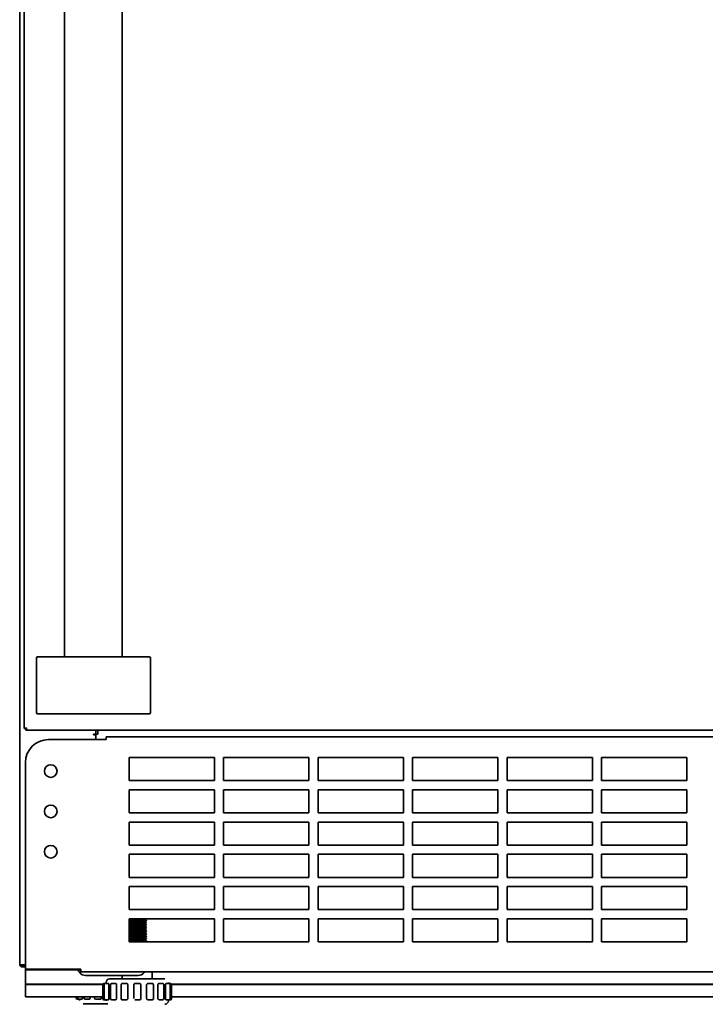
# Model space of a CAD drawing. Extents: x 5.3 to 59.4, y -5.7 to 59.8.
# Tile 1 of 5: x 5.3 to 17, y -5.7 to 11.1. Entities that reach past the tile are written whole.
import ezdxf

# ---------------------------------------------------------------- set-up
doc = ezdxf.new("R2010")
doc.units = 0
doc.header["$MEASUREMENT"] = 0

msp = doc.modelspace()

# ---------------------------------------------------------------- linework, layer by layer
at = {"color": 7, "lineweight": 35}
for p, q in [((5.287744, -5.04385), (5.287744, 27.889222)), ((5.366484, 27.634806), (5.366484, -1.009908)), ((6.05546, 0.214023), (6.05546, 26.410873)), ((7.039712, 26.410873), (7.039712, 0.214023)), ((5.572585, -0.736842), (5.572585, 0.194023)), ((5.592875, 0.214023), (5.951192, 0.214023)), ((7.143981, 0.214023), (5.951192, 0.214023)), ((7.143981, 0.214023), (7.502297, 0.214023)), ((7.522586, -0.736842), (7.522586, 0.194023)), ((5.951192, -0.756842), (5.592875, -0.756842)), ((5.951192, -0.756842), (7.143981, -0.756842)), ((6.626326, -0.756842), (6.468846, -0.756842)), ((7.502297, -0.756842), (7.143981, -0.756842)), ((5.366484, -1.009908), (5.386169, -1.009908)), ((5.39452, -1.01826), (5.39452, -1.037945)), ((5.39452, -1.037945), (28.684904, -1.037945)), ((6.557429, -1.106843), (6.547586, -1.106843)), ((6.547586, -1.106843), (6.547586, -1.116685)), ((6.547586, -1.116685), (6.586956, -1.116685)), ((6.586956, -1.106843), (6.557429, -1.106843)), ((6.557429, -1.106843), (6.567271, -1.106843)), ((6.586956, -1.037944), (6.586956, -1.106843)), ((6.586956, -1.106843), (6.624077, -1.106843)), ((6.586956, -1.197393), (6.586956, -1.116685)), ((6.624077, -1.106843), (6.624077, -1.037944)), ((6.764121, -1.15015), (6.764121, -1.18952)), ((6.764121, -1.15015), (27.236564, -1.15015)), ((6.764121, -1.197393), (5.77987, -1.197393)), ((6.764121, -1.18952), (6.764121, -1.197393)), ((8.614515, -1.504481), (7.157822, -1.504481)), ((7.157822, -1.504481), (7.157822, -1.898181)), ((8.614515, -1.898181), (8.614515, -1.504481)), ((10.228688, -1.504481), (8.771995, -1.504481)), ((8.771995, -1.504481), (8.771995, -1.898181)), ((10.228688, -1.898181), (10.228688, -1.504481)), ((11.842862, -1.504481), (10.386169, -1.504481)), ((10.386169, -1.504481), (10.386169, -1.898181)), ((11.842862, -1.898181), (11.842862, -1.504481)), ((13.457035, -1.504481), (12.000342, -1.504481)), ((12.000342, -1.504481), (12.000342, -1.898181)), ((13.457035, -1.898181), (13.457035, -1.504481)), ((15.071208, -1.504481), (13.614515, -1.504481)), ((13.614515, -1.504481), (13.614515, -1.898181)), ((15.071208, -1.898181), (15.071208, -1.504481)), ((16.685381, -1.504481), (15.228688, -1.504481)), ((15.228688, -1.504481), (15.228688, -1.898181)), ((16.685381, -1.898181), (16.685381, -1.504481)), ((5.386169, -1.591094), (5.386169, -5.118653)), ((7.157822, -1.898181), (8.614515, -1.898181)), ((8.771995, -1.898181), (10.228688, -1.898181)), ((10.386169, -1.898181), (11.842862, -1.898181)), ((12.000342, -1.898181), (13.457035, -1.898181)), ((13.614515, -1.898181), (15.071208, -1.898181)), ((15.228688, -1.898181), (16.685381, -1.898181)), ((8.614515, -2.055662), (7.157822, -2.055662)), ((7.157822, -2.055662), (7.157822, -2.449362)), ((8.614515, -2.449362), (8.614515, -2.055662)), ((10.228688, -2.055662), (8.771995, -2.055662)), ((8.771995, -2.055662), (8.771995, -2.449362)), ((10.228688, -2.449362), (10.228688, -2.055662)), ((11.842862, -2.055662), (10.386169, -2.055662)), ((10.386169, -2.055662), (10.386169, -2.449362)), ((11.842862, -2.449362), (11.842862, -2.055662)), ((13.457035, -2.055662), (12.000342, -2.055662)), ((12.000342, -2.055662), (12.000342, -2.449362)), ((13.457035, -2.449362), (13.457035, -2.055662)), ((15.071208, -2.055662), (13.614515, -2.055662)), ((13.614515, -2.055662), (13.614515, -2.449362)), ((15.071208, -2.449362), (15.071208, -2.055662)), ((16.685381, -2.055662), (15.228688, -2.055662)), ((15.228688, -2.055662), (15.228688, -2.449362)), ((16.685381, -2.449362), (16.685381, -2.055662)), ((7.157822, -2.449362), (8.614515, -2.449362)), ((8.771995, -2.449362), (10.228688, -2.449362)), ((10.386169, -2.449362), (11.842862, -2.449362)), ((12.000342, -2.449362), (13.457035, -2.449362)), ((13.614515, -2.449362), (15.071208, -2.449362)), ((15.228688, -2.449362), (16.685381, -2.449362)), ((8.614515, -2.606843), (7.157822, -2.606843)), ((7.157822, -2.606843), (7.157822, -3.000544)), ((8.614515, -3.000544), (8.614515, -2.606843)), ((10.228688, -2.606843), (8.771995, -2.606843)), ((8.771995, -2.606843), (8.771995, -3.000544)), ((10.228688, -3.000544), (10.228688, -2.606843)), ((11.842862, -2.606843), (10.386169, -2.606843)), ((10.386169, -2.606843), (10.386169, -3.000544)), ((11.842862, -3.000544), (11.842862, -2.606843)), ((13.457035, -2.606843), (12.000342, -2.606843)), ((12.000342, -2.606843), (12.000342, -3.000544)), ((13.457035, -3.000544), (13.457035, -2.606843)), ((15.071208, -2.606843), (13.614515, -2.606843)), ((13.614515, -2.606843), (13.614515, -3.000544)), ((15.071208, -3.000544), (15.071208, -2.606843)), ((16.685381, -2.606843), (15.228688, -2.606843)), ((15.228688, -2.606843), (15.228688, -3.000544)), ((16.685381, -3.000544), (16.685381, -2.606843)), ((7.157822, -3.000544), (8.614515, -3.000544)), ((8.771995, -3.000544), (10.228688, -3.000544)), ((10.386169, -3.000544), (11.842862, -3.000544)), ((12.000342, -3.000544), (13.457035, -3.000544)), ((13.614515, -3.000544), (15.071208, -3.000544)), ((15.228688, -3.000544), (16.685381, -3.000544)), ((8.614515, -3.158024), (7.157822, -3.158024)), ((7.157822, -3.158024), (7.157822, -3.551725)), ((8.614515, -3.551725), (8.614515, -3.158024)), ((10.228688, -3.158024), (8.771995, -3.158024)), ((8.771995, -3.158024), (8.771995, -3.551725)), ((10.228688, -3.551725), (10.228688, -3.158024)), ((11.842862, -3.158024), (10.386169, -3.158024)), ((10.386169, -3.158024), (10.386169, -3.551725)), ((11.842862, -3.551725), (11.842862, -3.158024)), ((13.457035, -3.158024), (12.000342, -3.158024)), ((12.000342, -3.158024), (12.000342, -3.551725)), ((13.457035, -3.551725), (13.457035, -3.158024)), ((15.071208, -3.158024), (13.614515, -3.158024)), ((13.614515, -3.158024), (13.614515, -3.551725)), ((15.071208, -3.551725), (15.071208, -3.158024)), ((16.685381, -3.158024), (15.228688, -3.158024)), ((15.228688, -3.158024), (15.228688, -3.551725)), ((16.685381, -3.551725), (16.685381, -3.158024)), ((7.157822, -3.551725), (8.614515, -3.551725)), ((8.771995, -3.551725), (10.228688, -3.551725)), ((10.386169, -3.551725), (11.842862, -3.551725)), ((12.000342, -3.551725), (13.457035, -3.551725)), ((13.614515, -3.551725), (15.071208, -3.551725)), ((15.228688, -3.551725), (16.685381, -3.551725)), ((8.614515, -3.709205), (7.157822, -3.709205)), ((7.157822, -3.709205), (7.157822, -4.102906)), ((8.614515, -4.102906), (8.614515, -3.709205)), ((10.228688, -3.709205), (8.771995, -3.709205)), ((8.771995, -3.709205), (8.771995, -4.102906)), ((10.228688, -4.102906), (10.228688, -3.709205)), ((11.842862, -3.709205), (10.386169, -3.709205)), ((10.386169, -3.709205), (10.386169, -4.102906)), ((11.842862, -4.102906), (11.842862, -3.709205)), ((13.457035, -3.709205), (12.000342, -3.709205)), ((12.000342, -3.709205), (12.000342, -4.102906)), ((13.457035, -4.102906), (13.457035, -3.709205)), ((15.071208, -3.709205), (13.614515, -3.709205)), ((13.614515, -3.709205), (13.614515, -4.102906)), ((15.071208, -4.102906), (15.071208, -3.709205)), ((16.685381, -3.709205), (15.228688, -3.709205)), ((15.228688, -3.709205), (15.228688, -4.102906)), ((16.685381, -4.102906), (16.685381, -3.709205)), ((7.157822, -4.102906), (8.614515, -4.102906)), ((8.771995, -4.102906), (10.228688, -4.102906)), ((10.386169, -4.102906), (11.842862, -4.102906)), ((12.000342, -4.102906), (13.457035, -4.102906)), ((13.614515, -4.102906), (15.071208, -4.102906)), ((15.228688, -4.102906), (16.685381, -4.102906)), ((7.170184, -4.322816), (7.157804, -4.329993)), ((7.157807, -4.31672), (7.169254, -4.323356)), ((7.170237, -4.362179), (7.157815, -4.369382)), ((8.614515, -4.260386), (7.157822, -4.260386)), ((7.157822, -4.260386), (7.157822, -4.654087)), ((7.157822, -4.277431), (7.169189, -4.284016)), ((7.157822, -4.277431), (7.169189, -4.284016)), ((7.170095, -4.283491), (7.157822, -4.290601)), ((7.170092, -4.283493), (7.157822, -4.290601)), ((7.170188, -4.322814), (7.157822, -4.329982)), ((7.170228, -4.362185), (7.157822, -4.369378)), ((7.157843, -4.31674), (7.169256, -4.323357)), ((7.157847, -4.356102), (7.169281, -4.362733)), ((7.157856, -4.356108), (7.169283, -4.362734)), ((7.452716, -4.364586), (7.420991, -4.382977)), ((7.452708, -4.36459), (7.420991, -4.382977)), ((7.452742, -4.325206), (7.421017, -4.343593)), ((7.45273, -4.325214), (7.421032, -4.343585)), ((7.45275, -4.285853), (7.421059, -4.304215)), ((7.452761, -4.285847), (7.421062, -4.304214)), ((7.428862, -4.260386), (7.421141, -4.264858)), ((7.428862, -4.260386), (7.421141, -4.264858)), ((7.421966, -4.343044), (7.452673, -4.360839)), ((7.42197, -4.343045), (7.452667, -4.360836)), ((7.422004, -4.303672), (7.452678, -4.321443)), ((7.422005, -4.303672), (7.45268, -4.321444)), ((7.422044, -4.264341), (7.452764, -4.28213)), ((7.422044, -4.264341), (7.452763, -4.28213)), ((7.453098, -4.285474), (7.453098, -4.282526)), ((7.453098, -4.285453), (7.453098, -4.282533)), ((7.453098, -4.324803), (7.453098, -4.321911)), ((7.453098, -4.324814), (7.453098, -4.321937)), ((7.453098, -4.364163), (7.453098, -4.361315)), ((7.453098, -4.364167), (7.453098, -4.361325)), ((8.614515, -4.654087), (8.614515, -4.260386)), ((10.228688, -4.260386), (8.771995, -4.260386)), ((8.771995, -4.260386), (8.771995, -4.654087)), ((10.228688, -4.654087), (10.228688, -4.260386)), ((11.842862, -4.260386), (10.386169, -4.260386)), ((10.386169, -4.260386), (10.386169, -4.654087)), ((11.842862, -4.654087), (11.842862, -4.260386)), ((13.457035, -4.260386), (12.000342, -4.260386)), ((12.000342, -4.260386), (12.000342, -4.654087)), ((13.457035, -4.654087), (13.457035, -4.260386)), ((15.071208, -4.260386), (13.614515, -4.260386)), ((13.614515, -4.260386), (13.614515, -4.654087)), ((15.071208, -4.654087), (15.071208, -4.260386)), ((16.685381, -4.260386), (15.228688, -4.260386)), ((15.228688, -4.260386), (15.228688, -4.654087)), ((16.685381, -4.654087), (16.685381, -4.260386)), ((7.170247, -4.401562), (7.157804, -4.40878)), ((7.157805, -4.434832), (7.169298, -4.441497)), ((7.157811, -4.395455), (7.169295, -4.402115)), ((7.170252, -4.440944), (7.157815, -4.448157)), ((7.157822, -4.474285), (7.169197, -4.480874)), ((7.157822, -4.474285), (7.169197, -4.480874)), ((7.170113, -4.480343), (7.157822, -4.487463)), ((7.17011, -4.480345), (7.157822, -4.487463)), ((7.157822, -4.513646), (7.169187, -4.520229)), ((7.157822, -4.513646), (7.169187, -4.520229)), ((7.170088, -4.519706), (7.157822, -4.526812)), ((7.170085, -4.519709), (7.157822, -4.526812)), ((7.157828, -4.434846), (7.169298, -4.441498)), ((7.170255, -4.440942), (7.157843, -4.448141)), ((7.170233, -4.401571), (7.157846, -4.408754)), ((7.157849, -4.395477), (7.169297, -4.402116)), ((7.452689, -4.403981), (7.420988, -4.422359)), ((7.452686, -4.403983), (7.421002, -4.422352)), ((7.452695, -4.443433), (7.421116, -4.461723)), ((7.452707, -4.443427), (7.421119, -4.46172)), ((7.452763, -4.522119), (7.421138, -4.540431)), ((7.452757, -4.522122), (7.421141, -4.540429)), ((7.452737, -4.482781), (7.421149, -4.501071)), ((7.452737, -4.482781), (7.421151, -4.50107)), ((7.421938, -4.421805), (7.452707, -4.439643)), ((7.421942, -4.421807), (7.452695, -4.439636)), ((7.421945, -4.382424), (7.452674, -4.400237)), ((7.421945, -4.382424), (7.452684, -4.400243)), ((7.422031, -4.461197), (7.452766, -4.478999)), ((7.422031, -4.461197), (7.452769, -4.479)), ((7.42205, -4.500555), (7.452758, -4.518335)), ((7.42205, -4.500555), (7.452763, -4.518339)), ((7.422052, -4.539908), (7.452737, -4.557675)), ((7.422052, -4.539908), (7.452738, -4.557675)), ((7.453098, -4.403539), (7.453098, -4.400703)), ((7.453098, -4.403522), (7.453098, -4.400704)), ((7.453098, -4.442948), (7.453098, -4.440069)), ((7.453098, -4.442965), (7.453098, -4.440081)), ((7.453098, -4.482339), (7.453098, -4.479397)), ((7.453098, -4.482341), (7.453098, -4.479398)), ((7.453098, -4.52172), (7.453098, -4.518737)), ((7.453098, -4.521699), (7.453098, -4.518757)), ((7.17025, -4.598407), (7.157805, -4.605624)), ((7.170247, -4.598409), (7.157807, -4.605624)), ((7.157807, -4.631679), (7.169295, -4.638341)), ((7.157808, -4.631679), (7.169295, -4.638341)), ((7.170247, -4.637789), (7.15781, -4.645002)), ((7.17025, -4.637788), (7.157811, -4.645001)), ((7.157818, -4.592301), (7.169298, -4.598959)), ((7.157818, -4.592301), (7.169298, -4.598959)), ((7.157822, -4.552993), (7.169197, -4.559582)), ((7.157822, -4.552993), (7.169197, -4.559582)), ((7.170098, -4.559061), (7.157822, -4.566171)), ((7.170095, -4.559062), (7.157822, -4.566171)), ((7.157822, -4.654087), (8.614515, -4.654087)), ((7.157829, -4.577575), (7.168212, -4.576766)), ((7.168211, -4.576766), (7.157834, -4.57758)), ((7.157834, -4.614022), (7.168215, -4.613293)), ((7.168215, -4.613293), (7.157841, -4.614022)), ((7.452704, -4.600816), (7.420986, -4.619204)), ((7.452698, -4.600819), (7.420989, -4.619202)), ((7.452768, -4.561458), (7.421101, -4.579799)), ((7.452766, -4.561459), (7.421104, -4.579797)), ((7.421942, -4.618652), (7.452687, -4.636474)), ((7.421943, -4.618652), (7.452689, -4.636476)), ((7.422032, -4.579266), (7.452706, -4.597031)), ((7.422033, -4.579266), (7.452695, -4.597024)), ((7.45268, -4.640216), (7.428768, -4.654075)), ((7.452678, -4.640217), (7.428769, -4.654075)), ((7.453098, -4.56106), (7.453098, -4.558115)), ((7.453098, -4.561076), (7.453098, -4.558119)), ((7.453098, -4.600384), (7.453098, -4.597491)), ((7.453098, -4.600378), (7.453098, -4.597508)), ((7.453098, -4.639762), (7.453098, -4.636918)), ((7.453098, -4.639744), (7.453098, -4.636935)), ((8.771995, -4.654087), (10.228688, -4.654087)), ((10.386169, -4.654087), (11.842862, -4.654087)), ((12.000342, -4.654087), (13.457035, -4.654087)), ((13.614515, -4.654087), (15.071208, -4.654087)), ((15.228688, -4.654087), (16.685381, -4.654087)), ((5.287744, -5.04385), (5.307429, -5.04385)), ((5.327114, -5.04385), (5.307149, -5.04385)), ((5.327114, -5.04385), (5.386169, -5.04385)), ((5.386169, -5.063535), (5.327114, -5.063535)), ((5.386169, -5.08322), (5.327114, -5.08322)), ((5.386169, -5.118653), (6.331051, -5.118653)), ((5.386169, -5.118653), (5.386169, -5.130465)), ((5.386169, -5.130465), (5.386169, -5.118653)), ((5.386169, -5.147394), (5.386169, -5.130455)), ((6.331051, -5.130465), (5.386169, -5.130465)), ((5.386169, -5.130465), (6.331051, -5.130465)), ((5.386169, -5.147394), (5.386169, -5.378246)), ((6.313037, -5.178725), (6.288483, -5.146141)), ((6.313037, -5.178725), (6.288483, -5.146141)), ((6.313037, -5.178725), (6.288483, -5.146141)), ((6.313037, -5.178725), (6.288483, -5.146141)), ((6.331051, -5.118653), (6.331051, -5.126528)), ((6.331051, -5.126528), (6.331051, -5.165898)), ((27.669634, -5.165898), (6.331051, -5.165898)), ((7.412057, -5.178725), (7.421723, -5.165897)), ((7.412057, -5.178725), (7.421723, -5.165897)), ((7.551523, -5.287945), (7.551523, -5.165897)), ((7.551523, -5.287945), (7.551523, -5.165897)), ((5.386169, -5.378246), (6.709738, -5.378246)), ((5.386169, -5.379867), (5.386169, -5.378246)), ((5.386169, -5.379866), (5.386169, -5.52208)), ((5.386169, -5.379867), (6.709089, -5.379867)), ((6.413744, -5.22889), (7.039713, -5.22889)), ((6.413744, -5.22889), (7.31135, -5.22889)), ((6.413744, -5.22889), (7.039713, -5.22889)), ((6.413744, -5.22889), (7.31135, -5.22889)), ((6.727663, -5.366686), (6.750689, -5.366686)), ((6.750756, -5.366686), (6.727663, -5.366686)), ((6.750765, -5.366686), (6.796911, -5.366686)), ((6.796911, -5.366686), (6.750765, -5.366686)), ((6.764121, -5.366686), (6.764121, -5.347)), ((6.764121, -5.366686), (6.764121, -5.347)), ((6.796911, -5.366686), (6.800906, -5.366686)), ((6.800906, -5.366686), (6.796911, -5.366686)), ((6.800906, -5.366686), (6.803679, -5.366686)), ((6.803679, -5.366686), (6.800906, -5.366686)), ((7.768048, -5.287945), (6.823177, -5.287945)), ((7.768048, -5.287945), (6.823177, -5.287945)), ((6.861269, -5.366686), (6.922604, -5.366686)), ((6.922604, -5.366686), (6.861269, -5.366686)), ((6.922604, -5.366686), (6.925881, -5.366686)), ((6.925881, -5.366686), (6.922604, -5.366686)), ((6.925881, -5.366686), (6.928048, -5.366686)), ((6.928048, -5.366686), (6.925881, -5.366686)), ((6.928327, -5.366686), (6.928048, -5.366686)), ((7.039712, -5.287945), (7.039712, -5.228889)), ((7.039712, -5.287945), (7.039712, -5.228889)), ((7.040068, -5.366686), (7.112794, -5.366686)), ((7.112794, -5.366686), (7.040068, -5.366686)), ((7.114787, -5.366686), (7.115974, -5.366686)), ((7.115974, -5.366686), (7.114787, -5.366686)), ((7.256247, -5.366686), (7.334596, -5.366686)), ((7.334596, -5.366686), (7.256247, -5.366686)), ((7.475262, -5.366686), (7.551167, -5.366686)), ((7.551167, -5.366686), (7.475262, -5.366686)), ((7.663187, -5.366686), (7.729966, -5.366686)), ((7.729966, -5.366686), (7.663187, -5.366686)), ((7.787556, -5.366686), (7.84047, -5.366686)), ((7.84047, -5.366686), (7.787556, -5.366686)), ((7.827114, -5.366686), (7.827114, -5.347)), ((7.827114, -5.366686), (7.827114, -5.347)), ((7.840481, -5.366686), (7.863572, -5.366686)), ((7.863572, -5.366686), (7.840546, -5.366686)), ((7.881516, -5.378246), (26.119188, -5.378246)), ((7.882165, -5.379867), (26.118539, -5.379867)), ((5.386169, -5.595031), (5.386169, -5.52208)), ((6.707978, -5.386371), (6.707978, -5.622591)), ((6.707978, -5.386371), (6.707978, -5.622591)), ((6.73108, -5.386371), (6.73108, -5.622591)), ((6.73108, -5.386371), (6.73108, -5.622591)), ((6.811475, -5.386371), (6.811475, -5.622591)), ((6.811475, -5.622591), (6.811475, -5.386371)), ((6.841584, -5.386371), (6.841584, -5.622591)), ((6.841584, -5.386371), (6.841584, -5.622591)), ((6.942532, -5.386371), (6.942532, -5.622591)), ((6.942532, -5.622591), (6.942532, -5.386371)), ((7.020383, -5.386371), (7.020383, -5.622591)), ((7.020383, -5.386371), (7.020383, -5.622591)), ((7.134639, -5.386371), (7.134639, -5.622591)), ((7.134639, -5.622591), (7.134639, -5.386371)), ((7.236562, -5.386371), (7.236562, -5.622591)), ((7.236562, -5.386371), (7.236562, -5.622591)), ((7.354673, -5.386371), (7.354673, -5.622591)), ((7.354673, -5.386371), (7.354673, -5.622591)), ((7.456596, -5.622591), (7.456596, -5.386371)), ((7.456596, -5.386371), (7.456596, -5.622591)), ((7.570852, -5.386371), (7.570852, -5.622591)), ((7.570852, -5.386371), (7.570852, -5.622591)), ((7.648704, -5.622591), (7.648704, -5.386371)), ((7.648704, -5.386371), (7.648704, -5.622591)), ((7.749651, -5.386371), (7.749651, -5.622591)), ((7.749651, -5.386371), (7.749651, -5.622591)), ((7.779759, -5.622591), (7.779759, -5.386371)), ((7.779759, -5.386371), (7.779759, -5.622591)), ((7.860155, -5.386371), (7.860155, -5.622591)), ((7.860155, -5.386371), (7.860155, -5.622591)), ((7.883257, -5.386371), (7.883257, -5.622591)), ((7.883257, -5.386371), (7.883257, -5.622591)), ((6.70799, -5.595031), (5.386169, -5.595031)), ((6.255222, -5.59503), (6.255222, -5.614717)), ((6.304189, -5.634402), (6.274905, -5.634402)), ((6.278324, -5.59503), (6.278324, -5.614717)), ((6.350924, -5.634402), (6.298006, -5.634402)), ((6.311366, -5.654087), (6.311366, -5.634402)), ((6.358719, -5.59503), (6.358719, -5.614717)), ((6.370442, -5.713142), (6.793715, -5.713142)), ((6.388829, -5.59503), (6.388829, -5.614717)), ((6.475294, -5.634402), (6.408511, -5.634402)), ((6.489776, -5.59503), (6.489776, -5.614717)), ((6.567628, -5.59503), (6.567628, -5.614717)), ((6.663219, -5.634402), (6.587311, -5.634402)), ((6.681884, -5.59503), (6.681884, -5.614717)), ((6.753355, -5.642276), (6.727661, -5.642276)), ((6.727661, -5.642276), (6.750733, -5.642276)), ((6.750762, -5.642276), (6.80368, -5.642276)), ((6.80368, -5.642276), (6.750763, -5.642276)), ((6.764121, -5.661961), (6.764121, -5.642275)), ((6.764121, -5.661961), (6.764121, -5.642275)), ((6.92805, -5.642276), (6.861267, -5.642276)), ((6.861267, -5.642276), (6.92805, -5.642276)), ((7.115975, -5.642276), (7.040066, -5.642276)), ((7.040066, -5.642276), (7.115975, -5.642276)), ((7.334989, -5.642276), (7.256509, -5.642276)), ((7.256511, -5.642276), (7.334989, -5.642276)), ((7.476448, -5.642276), (7.475262, -5.642276)), ((7.475262, -5.642276), (7.476448, -5.642276)), ((7.477922, -5.642276), (7.476448, -5.642276)), ((7.476448, -5.642276), (7.477926, -5.642276)), ((7.477924, -5.642276), (7.551169, -5.642276)), ((7.551169, -5.642276), (7.477931, -5.642276)), ((7.665354, -5.642276), (7.663187, -5.642276)), ((7.663187, -5.642276), (7.665354, -5.642276)), ((7.729968, -5.642276), (7.667809, -5.642276)), ((7.667815, -5.642276), (7.729968, -5.642276)), ((7.79033, -5.642276), (7.787556, -5.642276)), ((7.787556, -5.642276), (7.79033, -5.642276)), ((7.793344, -5.642276), (7.79033, -5.642276)), ((7.79033, -5.642276), (7.793344, -5.642276)), ((7.840472, -5.642276), (7.793343, -5.642276)), ((7.79335, -5.642276), (7.840472, -5.642276)), ((7.827114, -5.661961), (7.827114, -5.642276)), ((7.827114, -5.661961), (7.827114, -5.642276)), ((7.839968, -5.642276), (7.863574, -5.642276)), ((7.863574, -5.642276), (7.840496, -5.642276)), ((26.117438, -5.595031), (7.883268, -5.595031))]:
    msp.add_line(p, q, dxfattribs=at)
for points in [[(5.366484, -1.009908), (5.366734, -1.009101), (5.367167, -1.008566), (5.368593, -1.007535), (5.371165, -1.006354), (5.378061, -1.004229), (5.386849, -1.002209), (5.405854, -0.998575)], [(5.386169, -1.009908), (5.386541, -1.008505), (5.387185, -1.00758), (5.38932, -1.005769), (5.393918, -1.003275), (5.405854, -0.998575)], [(5.405854, -0.998575), (5.401242, -1.010318), (5.398662, -1.015105), (5.396499, -1.017522), (5.39452, -1.01826)], [(5.405854, -0.998575), (5.402573, -1.015866), (5.4008, -1.023946), (5.397721, -1.034135), (5.396107, -1.036995), (5.395253, -1.037741), (5.39452, -1.037945)], [(7.295618, -4.371174), (7.220354, -4.374236), (7.157822, -4.377833)], [(7.157823, -4.299103), (7.187049, -4.297118), (7.225147, -4.295356), (7.295618, -4.292355)], [(7.157823, -4.30195), (7.188486, -4.299994), (7.246749, -4.297257), (7.295618, -4.295295)], [(7.157823, -4.338464), (7.20236, -4.335719), (7.295618, -4.331779)], [(7.295618, -4.334639), (7.230084, -4.337398), (7.18856, -4.339339), (7.157823, -4.341335)], [(7.157823, -4.377809), (7.190166, -4.375764), (7.295618, -4.371174)], [(7.157823, -4.380742), (7.176375, -4.379381), (7.215782, -4.377404), (7.295618, -4.373994)], [(7.295618, -4.373994), (7.215411, -4.377419), (7.18813, -4.378713), (7.157823, -4.380733)], [(7.157824, -4.341343), (7.198219, -4.338858), (7.295618, -4.334639)], [(7.295618, -4.292355), (7.203809, -4.296298), (7.157825, -4.299087)], [(7.295618, -4.331779), (7.19918, -4.335868), (7.157825, -4.338486)], [(7.295618, -4.295295), (7.216331, -4.298651), (7.175676, -4.300699), (7.157837, -4.30194)], [(7.170092, -4.283493), (7.170913, -4.283136), (7.173772, -4.282419), (7.191067, -4.280304), (7.241803, -4.276934), (7.313624, -4.273265), (7.363049, -4.270626), (7.385676, -4.269174), (7.407426, -4.26731), (7.415462, -4.266273), (7.419925, -4.265341), (7.421141, -4.264858)], [(7.421141, -4.264858), (7.420217, -4.265248), (7.416946, -4.266019), (7.397931, -4.268219), (7.381191, -4.269486), (7.341318, -4.271837), (7.268232, -4.27554), (7.20247, -4.279379), (7.182808, -4.28113), (7.175821, -4.282056), (7.171302, -4.283009), (7.170093, -4.283492)], [(7.170119, -4.322857), (7.170801, -4.322535), (7.173155, -4.321895), (7.187153, -4.320046), (7.201831, -4.318806), (7.238348, -4.316493), (7.310283, -4.312807), (7.37911, -4.308994), (7.405572, -4.306887), (7.414723, -4.305756), (7.419744, -4.304733), (7.421062, -4.304214)], [(7.170196, -4.362205), (7.170909, -4.361879), (7.17332, -4.361232), (7.187601, -4.359369), (7.202385, -4.358135), (7.238927, -4.35583), (7.310798, -4.352151), (7.377936, -4.348439), (7.404214, -4.346395), (7.417949, -4.344551), (7.421017, -4.343593)], [(7.421059, -4.304215), (7.420163, -4.304597), (7.416832, -4.305392), (7.408421, -4.306587), (7.376243, -4.309171), (7.298103, -4.31341), (7.218934, -4.317647), (7.190084, -4.31976), (7.17813, -4.321069), (7.171797, -4.322251), (7.170199, -4.322834)], [(7.421032, -4.343585), (7.418752, -4.344369), (7.408466, -4.345954), (7.373858, -4.348706), (7.301334, -4.35263), (7.226292, -4.356577), (7.198637, -4.358409), (7.179345, -4.360293), (7.172075, -4.361518), (7.170399, -4.362083)], [(7.453098, -4.282526), (7.453037, -4.282692), (7.45293, -4.282802), (7.452563, -4.283024), (7.447984, -4.28415), (7.440512, -4.285127), (7.404887, -4.287549), (7.295618, -4.292355)], [(7.295618, -4.292355), (7.402332, -4.287703), (7.434346, -4.285676), (7.445243, -4.284559), (7.452212, -4.283203), (7.452825, -4.282904), (7.452999, -4.282755), (7.453087, -4.282607), (7.453098, -4.282533)], [(7.452761, -4.285847), (7.451998, -4.286164), (7.449187, -4.286816), (7.431373, -4.288829), (7.417756, -4.289775), (7.383174, -4.291562), (7.295618, -4.295295)], [(7.295618, -4.295295), (7.402087, -4.290635), (7.419028, -4.289701), (7.442685, -4.287733), (7.450872, -4.286474), (7.45275, -4.285853)], [(7.295618, -4.331779), (7.378199, -4.328357), (7.426325, -4.325583), (7.439608, -4.32454), (7.449515, -4.323315), (7.451874, -4.322736), (7.452691, -4.322385), (7.452945, -4.322201), (7.45308, -4.32201), (7.453098, -4.321911)], [(7.453098, -4.321937), (7.453082, -4.32203), (7.452951, -4.322219), (7.45269, -4.322406), (7.451777, -4.322774), (7.449445, -4.323311), (7.441472, -4.324349), (7.429451, -4.325384), (7.396675, -4.327424), (7.312231, -4.331073), (7.295618, -4.331779)], [(7.452742, -4.325206), (7.450811, -4.325851), (7.44217, -4.327194), (7.432082, -4.328154), (7.388262, -4.330688), (7.295618, -4.334639)], [(7.295618, -4.334639), (7.381967, -4.330996), (7.417884, -4.329117), (7.432303, -4.328135), (7.449705, -4.326093), (7.452044, -4.325509), (7.45273, -4.325214)], [(7.295618, -4.371174), (7.342684, -4.369185), (7.420438, -4.365379), (7.444984, -4.36333), (7.452175, -4.362006), (7.452812, -4.361701), (7.452995, -4.361546), (7.453086, -4.361392), (7.453098, -4.361315)], [(7.453098, -4.361325), (7.453087, -4.361402), (7.453004, -4.361553), (7.452841, -4.361701), (7.452295, -4.361984), (7.446055, -4.363182), (7.420639, -4.365386), (7.380845, -4.367582), (7.319301, -4.370172), (7.295618, -4.371174)], [(7.452716, -4.364586), (7.451187, -4.365139), (7.444195, -4.366346), (7.42098, -4.368269), (7.365947, -4.37117), (7.295618, -4.373994)], [(7.295618, -4.373994), (7.365721, -4.371178), (7.420652, -4.36829), (7.443588, -4.366418), (7.451049, -4.365178), (7.452708, -4.36459)], [(7.295618, -4.449927), (7.210058, -4.453501), (7.175741, -4.455308), (7.15781, -4.456523)], [(7.295618, -4.489216), (7.2141, -4.492692), (7.165925, -4.495284), (7.157822, -4.495922)], [(7.295618, -4.531565), (7.188553, -4.536258), (7.157822, -4.538155)], [(7.295618, -4.410558), (7.200552, -4.414594), (7.157823, -4.417177)], [(7.157823, -4.417158), (7.190569, -4.415127), (7.295618, -4.410558)], [(7.157823, -4.42013), (7.216602, -4.416709), (7.295618, -4.413363)], [(7.157823, -4.459456), (7.215343, -4.456088), (7.295618, -4.452813)], [(7.295618, -4.528571), (7.215162, -4.532003), (7.166606, -4.534621), (7.157823, -4.535319)], [(7.295618, -4.413363), (7.20557, -4.417202), (7.157824, -4.420129)], [(7.157824, -4.495939), (7.187566, -4.493954), (7.244704, -4.491337), (7.295618, -4.489216)], [(7.295618, -4.492201), (7.20189, -4.49616), (7.157824, -4.498803)], [(7.157825, -4.498806), (7.197487, -4.496388), (7.295618, -4.492201)], [(7.157825, -4.535334), (7.213567, -4.532073), (7.295618, -4.528571)], [(7.295618, -4.452813), (7.177751, -4.458128), (7.157826, -4.459459)], [(7.157826, -4.538157), (7.190408, -4.536154), (7.295618, -4.531565)], [(7.157829, -4.456534), (7.178572, -4.455156), (7.233169, -4.452411), (7.295618, -4.449927)], [(7.169961, -4.441155), (7.170335, -4.4409), (7.171677, -4.440394), (7.180172, -4.438909), (7.192167, -4.437686), (7.224605, -4.435404), (7.294334, -4.43171), (7.366608, -4.427893), (7.406021, -4.42495), (7.417738, -4.423351), (7.420242, -4.422692), (7.420988, -4.422359)], [(7.170085, -4.519709), (7.171015, -4.519315), (7.174298, -4.518537), (7.19346, -4.516317), (7.210213, -4.515053), (7.250194, -4.5127), (7.305023, -4.509917), (7.358773, -4.507094), (7.391048, -4.504998), (7.404147, -4.503869), (7.418007, -4.502029), (7.420427, -4.501392), (7.421151, -4.50107)], [(7.170087, -4.51971), (7.171015, -4.519317), (7.174293, -4.51854), (7.193502, -4.516314), (7.210245, -4.515053), (7.25035, -4.512693), (7.305197, -4.509909), (7.358914, -4.507088), (7.391138, -4.504993), (7.404166, -4.503869), (7.418016, -4.502028), (7.420427, -4.501392), (7.421149, -4.501071)], [(7.170095, -4.559062), (7.171019, -4.558673), (7.174289, -4.557902), (7.193295, -4.555704), (7.210034, -4.554436), (7.249901, -4.552085), (7.322984, -4.548382), (7.388751, -4.544543), (7.408424, -4.542793), (7.415413, -4.541865), (7.419933, -4.540912), (7.421141, -4.540429)], [(7.170097, -4.559064), (7.171019, -4.558675), (7.174283, -4.557905), (7.193336, -4.555701), (7.210066, -4.554436), (7.250056, -4.552079), (7.323172, -4.548373), (7.388809, -4.54454), (7.408489, -4.542787), (7.415446, -4.541861), (7.419937, -4.540911), (7.421138, -4.540431)], [(7.421002, -4.422352), (7.420098, -4.422743), (7.416765, -4.423554), (7.40322, -4.425222), (7.351396, -4.428776), (7.240565, -4.434497), (7.209092, -4.436385), (7.185154, -4.43837), (7.175076, -4.439655), (7.171052, -4.440577), (7.170098, -4.441026)], [(7.17011, -4.480345), (7.171044, -4.479948), (7.174337, -4.479165), (7.193655, -4.476926), (7.210424, -4.47567), (7.250386, -4.473321), (7.305172, -4.470538), (7.358893, -4.467718), (7.40082, -4.464813), (7.414894, -4.463216), (7.419827, -4.462224), (7.421119, -4.46172)], [(7.170112, -4.480347), (7.171045, -4.47995), (7.174332, -4.479167), (7.193697, -4.476925), (7.210458, -4.475668), (7.250543, -4.473313), (7.305347, -4.470531), (7.359035, -4.467712), (7.400912, -4.464806), (7.41489, -4.463217), (7.419825, -4.462226), (7.421116, -4.461723)], [(7.420991, -4.382977), (7.419465, -4.383555), (7.413298, -4.384719), (7.397129, -4.38641), (7.371601, -4.388204), (7.269228, -4.393606), (7.212192, -4.396819), (7.186548, -4.398834), (7.175831, -4.400159), (7.171457, -4.40109), (7.170334, -4.401521)], [(7.170513, -4.401428), (7.175255, -4.400244), (7.195833, -4.398012), (7.253452, -4.394415), (7.348434, -4.389564), (7.390304, -4.386943), (7.408823, -4.385281), (7.415366, -4.384406), (7.419804, -4.383457), (7.420991, -4.382977)], [(7.295618, -4.410558), (7.365357, -4.407617), (7.427435, -4.404284), (7.449245, -4.402061), (7.451675, -4.401532), (7.452617, -4.401187), (7.452918, -4.401), (7.453077, -4.400804), (7.453098, -4.400703)], [(7.453098, -4.400704), (7.453023, -4.400905), (7.452892, -4.401036), (7.45244, -4.401291), (7.451257, -4.401668), (7.437227, -4.403452), (7.387127, -4.406647), (7.295618, -4.410558)], [(7.452689, -4.403981), (7.450746, -4.404647), (7.442187, -4.405963), (7.418084, -4.407794), (7.365401, -4.410584), (7.295618, -4.413363)], [(7.295618, -4.413363), (7.402558, -4.408697), (7.433142, -4.406774), (7.449854, -4.404852), (7.452045, -4.404269), (7.452686, -4.403983)], [(7.453098, -4.440069), (7.453034, -4.440246), (7.452922, -4.440363), (7.452541, -4.440591), (7.448672, -4.441522), (7.441111, -4.442461), (7.401706, -4.445296), (7.361206, -4.447137), (7.295618, -4.449927)], [(7.295618, -4.449927), (7.381236, -4.446275), (7.427569, -4.443669), (7.443293, -4.442228), (7.450592, -4.441146), (7.452327, -4.440674), (7.452826, -4.440434), (7.453016, -4.440276), (7.453069, -4.440197), (7.453098, -4.440081)], [(7.295618, -4.452813), (7.378355, -4.449343), (7.431132, -4.446244), (7.442617, -4.445219), (7.449856, -4.444247), (7.452082, -4.443699), (7.452707, -4.443427)], [(7.452695, -4.443433), (7.450798, -4.444057), (7.442833, -4.44519), (7.403435, -4.448097), (7.345067, -4.45074), (7.295618, -4.452813)], [(7.295618, -4.489216), (7.404739, -4.484426), (7.433311, -4.48262), (7.444435, -4.481499), (7.452095, -4.480096), (7.452787, -4.479783), (7.452986, -4.479628), (7.453085, -4.479473), (7.453098, -4.479397)], [(7.295618, -4.489216), (7.388101, -4.485271), (7.428143, -4.48303), (7.4465, -4.481214), (7.451813, -4.480178), (7.45272, -4.479818), (7.452965, -4.479646), (7.453083, -4.479479), (7.453098, -4.479398)], [(7.295618, -4.492201), (7.373087, -4.488909), (7.420885, -4.4864), (7.433689, -4.485412), (7.449501, -4.483658), (7.452026, -4.48308), (7.452737, -4.482781)], [(7.452737, -4.482781), (7.451055, -4.483349), (7.443383, -4.484484), (7.409502, -4.487134), (7.349437, -4.489923), (7.295618, -4.492201)], [(7.453098, -4.518737), (7.453057, -4.518876), (7.452987, -4.518966), (7.452756, -4.519141), (7.451898, -4.519513), (7.44897, -4.520213), (7.432896, -4.522024), (7.382068, -4.524983), (7.295618, -4.528571)], [(7.295618, -4.528571), (7.369767, -4.525568), (7.42272, -4.522747), (7.445906, -4.520694), (7.452298, -4.519393), (7.45285, -4.519109), (7.453008, -4.518968), (7.453088, -4.518828), (7.453098, -4.518757)], [(7.452763, -4.522119), (7.450869, -4.522728), (7.442781, -4.523915), (7.420346, -4.525831), (7.365542, -4.528591), (7.295618, -4.531565)], [(7.295618, -4.531565), (7.36679, -4.528542), (7.406352, -4.526678), (7.435732, -4.524626), (7.450324, -4.522843), (7.452181, -4.522372), (7.452757, -4.522122)], [(7.295618, -4.567948), (7.248164, -4.569964), (7.178377, -4.573247), (7.157823, -4.574699)], [(7.157823, -4.574714), (7.196523, -4.572217), (7.278485, -4.56867), (7.295618, -4.567948)], [(7.295618, -4.610212), (7.215214, -4.613637), (7.188464, -4.614909), (7.157823, -4.616967)], [(7.295618, -4.646779), (7.20995, -4.650347), (7.157823, -4.653396)], [(7.157826, -4.616974), (7.213095, -4.61373), (7.295618, -4.610212)], [(7.15783, -4.653365), (7.186556, -4.651578), (7.295618, -4.646779)], [(7.295618, -4.607344), (7.214659, -4.610713), (7.168215, -4.613298)], [(7.168215, -4.613298), (7.224975, -4.610271), (7.295618, -4.607344)], [(7.170247, -4.598409), (7.173177, -4.597485), (7.186252, -4.595717), (7.193784, -4.595029)], [(7.170247, -4.637789), (7.171185, -4.637389), (7.174489, -4.636602), (7.194214, -4.634362), (7.211048, -4.633114), (7.250676, -4.630782), (7.3237, -4.627088), (7.38147, -4.623792), (7.404269, -4.621977), (7.417943, -4.620153), (7.420989, -4.619202)], [(7.170249, -4.59841), (7.173172, -4.597489), (7.186262, -4.595718), (7.193785, -4.595031)], [(7.170249, -4.637791), (7.171186, -4.637391), (7.174483, -4.636604), (7.194259, -4.634361), (7.250831, -4.630775), (7.32389, -4.62708), (7.381628, -4.623782), (7.40429, -4.621977), (7.417952, -4.620152), (7.420986, -4.619204)], [(7.295618, -4.649589), (7.230219, -4.652345), (7.191988, -4.654087)], [(7.192045, -4.654087), (7.250471, -4.651505), (7.295618, -4.649589)], [(7.193784, -4.595034), (7.238583, -4.59207), (7.327374, -4.587527), (7.380694, -4.584479), (7.402004, -4.582822), (7.417623, -4.580836), (7.420311, -4.580145), (7.421104, -4.579797)], [(7.193786, -4.595035), (7.238664, -4.592066), (7.327489, -4.587524), (7.380789, -4.584474), (7.401994, -4.582825), (7.417629, -4.580836), (7.42031, -4.580147), (7.421101, -4.579799)], [(7.295618, -4.567948), (7.386585, -4.564134), (7.423647, -4.56203), (7.446982, -4.559935), (7.45138, -4.559091), (7.452514, -4.558685), (7.452924, -4.558425), (7.453037, -4.558299), (7.453098, -4.558115)], [(7.453098, -4.558119), (7.453083, -4.558209), (7.452961, -4.55839), (7.452719, -4.558572), (7.451875, -4.558936), (7.442406, -4.5605), (7.426882, -4.561808), (7.381906, -4.56437), (7.299692, -4.56778), (7.295618, -4.567948)], [(7.452768, -4.561458), (7.452087, -4.561745), (7.449531, -4.562347), (7.433076, -4.564253), (7.383533, -4.567145), (7.295618, -4.57091)], [(7.452766, -4.561459), (7.450848, -4.562079), (7.442029, -4.563378), (7.431273, -4.564406), (7.384061, -4.567119), (7.295618, -4.57091)], [(7.295618, -4.607344), (7.376644, -4.604008), (7.423758, -4.60137), (7.436886, -4.60038), (7.449979, -4.598815), (7.452143, -4.598229), (7.452758, -4.597931), (7.452996, -4.597731), (7.453062, -4.597634), (7.453098, -4.597491)], [(7.453098, -4.597508), (7.453041, -4.59768), (7.452941, -4.597794), (7.45259, -4.598025), (7.451692, -4.598368), (7.44859, -4.599049), (7.440449, -4.600073), (7.415553, -4.601896), (7.326144, -4.606093), (7.295618, -4.607344)], [(7.452704, -4.600816), (7.451169, -4.601376), (7.444161, -4.602581), (7.421995, -4.604414), (7.344053, -4.608347), (7.295618, -4.610212)], [(7.295618, -4.610212), (7.385355, -4.606448), (7.433099, -4.603643), (7.449936, -4.601669), (7.452698, -4.600819)], [(7.295618, -4.646779), (7.386718, -4.642889), (7.43202, -4.64015), (7.442884, -4.639139), (7.451832, -4.637701), (7.452709, -4.637354), (7.452958, -4.63718), (7.453083, -4.637004), (7.453098, -4.636918)], [(7.453098, -4.636935), (7.453079, -4.637035), (7.452919, -4.637237), (7.452582, -4.637444), (7.45127, -4.637874), (7.447727, -4.638513), (7.435589, -4.639826), (7.387911, -4.642818), (7.295618, -4.646779)], [(7.45268, -4.640216), (7.450823, -4.640862), (7.442373, -4.642161), (7.431999, -4.643074), (7.387441, -4.645739), (7.295618, -4.649589)], [(7.295618, -4.649589), (7.404944, -4.64479), (7.4336, -4.642948), (7.443517, -4.642036), (7.45087, -4.640851), (7.452678, -4.640217)], [(6.811475, -5.386371), (6.811084, -5.380334), (6.809919, -5.37475), (6.80818, -5.370447), (6.805923, -5.367573), (6.804434, -5.366785), (6.803679, -5.366686)], [(6.803679, -5.366686), (6.805269, -5.36713), (6.806784, -5.368405), (6.808154, -5.370399), (6.810296, -5.37613), (6.811475, -5.386371)], [(6.928048, -5.366686), (6.932495, -5.36766), (6.936477, -5.370423), (6.940382, -5.376124), (6.942342, -5.38323), (6.942532, -5.386371)], [(6.928327, -5.366689), (6.932724, -5.367766), (6.936699, -5.370644), (6.939167, -5.37383), (6.940986, -5.377585), (6.942142, -5.381875), (6.942532, -5.386371)], [(7.134639, -5.386371), (7.133719, -5.380285), (7.131042, -5.374782), (7.126886, -5.370423), (7.121637, -5.367624), (7.115974, -5.366686)], [(7.115974, -5.366686), (7.121726, -5.367653), (7.126912, -5.370444), (7.131071, -5.374823), (7.133728, -5.380318), (7.134639, -5.386371)], [(7.475262, -5.366686), (7.469509, -5.367653), (7.464323, -5.370444), (7.460164, -5.374823), (7.457507, -5.380318), (7.456596, -5.386371)], [(7.456596, -5.386371), (7.457516, -5.380285), (7.460193, -5.374782), (7.464349, -5.370423), (7.469598, -5.367624), (7.475262, -5.366686)], [(7.663187, -5.366686), (7.65874, -5.36766), (7.654758, -5.370423), (7.650853, -5.376124), (7.648893, -5.38323), (7.648704, -5.386371)], [(7.648704, -5.386371), (7.64942, -5.380308), (7.651527, -5.374768), (7.654748, -5.370433), (7.658877, -5.367601), (7.663187, -5.366686)], [(7.787556, -5.366686), (7.785966, -5.36713), (7.784451, -5.368405), (7.783081, -5.370399), (7.78094, -5.37613), (7.779759, -5.386371)], [(7.779759, -5.386371), (7.780151, -5.380334), (7.781316, -5.37475), (7.783055, -5.370447), (7.785312, -5.367573), (7.786802, -5.366785), (7.787556, -5.366686)], [(6.350924, -5.634402), (6.352514, -5.633956), (6.354029, -5.632681), (6.355399, -5.630687), (6.35754, -5.624956), (6.358719, -5.614717)], [(6.475294, -5.634402), (6.479737, -5.633428), (6.483748, -5.630639), (6.487657, -5.624895), (6.489592, -5.617819), (6.489776, -5.614717)], [(6.663219, -5.634402), (6.668972, -5.633433), (6.674157, -5.630642), (6.678315, -5.626263), (6.680972, -5.620768), (6.681884, -5.614717)], [(6.80368, -5.642276), (6.80527, -5.64183), (6.806785, -5.640554), (6.808154, -5.638561), (6.810296, -5.63283), (6.811475, -5.622591)], [(6.811475, -5.622591), (6.811084, -5.628626), (6.809919, -5.634211), (6.808181, -5.638513), (6.805923, -5.641387), (6.804435, -5.642175), (6.80368, -5.642276)], [(6.92805, -5.642276), (6.932493, -5.641302), (6.936504, -5.638512), (6.940413, -5.632769), (6.942348, -5.625692), (6.942532, -5.622591)], [(6.942532, -5.622591), (6.941815, -5.628652), (6.939709, -5.634193), (6.936488, -5.638527), (6.932359, -5.641359), (6.92805, -5.642276)], [(7.115975, -5.642276), (7.121727, -5.641308), (7.126913, -5.638515), (7.131071, -5.634137), (7.133728, -5.628643), (7.134639, -5.622591)], [(7.134639, -5.622591), (7.133719, -5.628675), (7.131042, -5.634177), (7.126887, -5.638536), (7.121639, -5.641337), (7.115975, -5.642276)], [(7.456596, -5.622591), (7.457516, -5.628677), (7.460193, -5.634178), (7.464349, -5.638537), (7.469598, -5.641338), (7.475262, -5.642276)], [(7.475262, -5.642276), (7.469513, -5.64131), (7.464291, -5.638494), (7.46012, -5.634074), (7.457485, -5.628577), (7.456596, -5.622591)], [(7.648704, -5.622591), (7.64942, -5.628654), (7.651527, -5.634194), (7.654748, -5.638527), (7.658877, -5.641359), (7.663187, -5.642276)], [(7.663187, -5.642276), (7.65874, -5.6413), (7.654758, -5.638537), (7.650853, -5.632836), (7.648893, -5.62573), (7.648704, -5.622591)], [(7.779759, -5.622591), (7.780151, -5.628627), (7.781316, -5.634211), (7.783055, -5.638514), (7.785312, -5.641387), (7.786802, -5.642175), (7.787556, -5.642276)], [(7.787556, -5.642276), (7.785966, -5.64183), (7.784451, -5.640556), (7.783081, -5.638561), (7.78094, -5.63283), (7.779759, -5.622591)]]:
    msp.add_lwpolyline(points, dxfattribs=at)
for centre in [(5.81924, -1.736764), (5.81924, -2.42574), (5.81924, -3.114717)]:
    msp.add_circle(centre, 0.108268, dxfattribs=at)
for centre, radius, start, end in [((5.592709, 0.193855), 0.020147, 89.530898, 179.521154), ((7.502463, 0.193856), 0.020146, 0.477896, 90.470398), ((5.592709, -0.736675), 0.020146, 180.477944, 270.470734), ((7.502463, -0.736675), 0.020146, 269.530272, 359.522301), ((5.77987, -1.591094), 0.393701, 90.000003, 179.999995), ((7.286597, -6.061677), 1.803694, 92.964619, 94.0941), ((7.291385, -6.131704), 1.873879, 93.001393, 94.087195), ((7.452444, -4.361481), 0.000679, 13.437321, 69.795852), ((7.452453, -4.322094), 0.000671, 13.737448, 70.187324), ((7.45248, -4.361468), 0.000643, 13.898825, 70.56694), ((7.452495, -4.364002), 0.000619, 289.888122, 345.002341), ((7.452518, -4.364022), 0.000591, 289.44765, 346.206996), ((7.452503, -4.322047), 0.000616, 12.827899, 69.807962), ((7.452528, -4.32466), 0.000582, 289.978485, 345.000415), ((7.452556, -4.324678), 0.000554, 289.405378, 346.459217), ((7.452571, -4.285342), 0.000536, 289.333982, 347.280052), ((7.452579, -4.285336), 0.000536, 289.582307, 346.291681), ((7.452594, -4.282643), 0.000522, 13.239196, 70.03038), ((7.452469, -4.400875), 0.000659, 15.22993, 71.50288), ((7.452459, -4.403357), 0.000658, 289.889631, 345.142751), ((7.452477, -4.40338), 0.000629, 289.431735, 346.519611), ((7.452475, -4.442828), 0.000636, 289.981805, 347.175387), ((7.452489, -4.442827), 0.00063, 289.940462, 347.370323), ((7.452497, -4.400837), 0.000621, 12.407449, 67.999212), ((7.452537, -4.48223), 0.000581, 289.941862, 347.337199), ((7.452538, -4.482232), 0.000578, 289.953432, 347.4377), ((7.45257, -4.521607), 0.000542, 289.881503, 346.763098), ((7.452574, -4.521599), 0.000548, 289.995028, 346.492889), ((7.452566, -4.518872), 0.000549, 12.207063, 68.496245), ((7.4526, -4.518846), 0.000515, 12.374811, 68.832112), ((7.495631, -10.347644), 5.78018, 91.983011, 93.247273), ((7.494603, -10.32869), 5.7612, 91.979316, 93.247744), ((7.452456, -4.637103), 0.000676, 16.011055, 72.763289), ((7.452447, -4.639578), 0.000672, 289.881906, 345.238537), ((7.45246, -4.639598), 0.000648, 289.642296, 346.0399), ((7.452468, -4.59764), 0.000654, 13.361916, 70.570252), ((7.45248, -4.600214), 0.000636, 289.891469, 345.110756), ((7.452502, -4.600238), 0.000604, 289.313184, 346.694867), ((7.452582, -4.560948), 0.000537, 289.865125, 346.047675), ((7.452588, -4.560954), 0.000528, 289.611895, 346.888546), ((5.327114, -5.04385), 0.03937, 180.000005, 269.999997), ((5.327114, -5.04385), 0.019685, 179.999995, 269.999997), ((6.257041, -5.169835), 0.03937, 37.000002, 90.000003), ((6.257041, -5.169835), 0.03937, 37.000002, 90.000003), ((6.257041, -5.169835), 0.03937, 37.000002, 90.000003), ((6.257041, -5.169835), 0.03937, 37.000002, 90.000003), ((6.413652, -5.102906), 0.125984, 217.000004, 269.998932), ((6.413652, -5.102906), 0.125984, 217.000004, 269.998932), ((6.413652, -5.102906), 0.125984, 217.000004, 269.998932), ((6.413652, -5.102906), 0.125984, 217.000004, 269.998932), ((7.311441, -5.102906), 0.125984, 270.000981, 322.999998), ((7.311441, -5.102906), 0.125984, 270.000981, 322.999998), ((6.727663, -5.386371), 0.019685, 90.000003, 180.000005), ((6.727663, -5.386371), 0.019685, 90.000003, 180.000005), ((6.750765, -5.386371), 0.019685, 90.000003, 180.000005), ((6.750765, -5.386371), 0.019685, 90.000003, 180.000005), ((6.823177, -5.347), 0.059055, 90.000003, 179.999995), ((6.823177, -5.347), 0.059055, 89.997714, 179.999995), ((6.861269, -5.386371), 0.019685, 90.000003, 180.000005), ((6.861269, -5.386371), 0.019685, 90.000003, 180.000005), ((7.040068, -5.386371), 0.019685, 90.000003, 180.000005), ((7.040068, -5.386371), 0.019685, 90.000003, 180.000005), ((7.256247, -5.386371), 0.019685, 90.000003, 180.000005), ((7.256247, -5.386371), 0.019685, 90.000003, 180.000005), ((7.334988, -5.386371), 0.019685, 0, 90.000003), ((7.551167, -5.386371), 0.019685, 0.000002, 90.000003), ((7.551167, -5.386371), 0.019685, 0.000002, 90.000003), ((7.729966, -5.386371), 0.019685, 360, 90.000003), ((7.729966, -5.386371), 0.019685, 360, 90.000003), ((7.84047, -5.386371), 0.019685, 359.999999, 90.000003), ((7.84047, -5.386371), 0.019685, 359.999999, 90.000003), ((7.863572, -5.386371), 0.019685, 360, 90.000003), ((7.863572, -5.386371), 0.019685, 360, 90.000003), ((6.274907, -5.614717), 0.019685, 180.000005, 269.994185), ((6.298009, -5.614717), 0.019685, 179.999995, 269.994185), ((6.408514, -5.614717), 0.019685, 179.999995, 269.994185), ((6.587313, -5.614717), 0.019685, 180.000005, 269.994185), ((6.727663, -5.622591), 0.019685, 180.000005, 269.994185), ((6.727663, -5.622591), 0.019685, 180.000005, 269.994185), ((6.750765, -5.622591), 0.019685, 179.999995, 269.994185), ((6.750765, -5.622591), 0.019685, 179.999995, 269.994185), ((6.861269, -5.622591), 0.019685, 179.999995, 269.994185), ((6.861269, -5.622591), 0.019685, 179.999995, 269.994185), ((7.040068, -5.622591), 0.019685, 180.000005, 269.994185), ((7.040068, -5.622591), 0.019685, 180.000005, 269.994185), ((7.334988, -5.622591), 0.019685, 270.00581, 360), ((7.334988, -5.622591), 0.019685, 270.00581, 360), ((7.551167, -5.622591), 0.019685, 270.00581, 0), ((7.551167, -5.622591), 0.019685, 270.00581, 0), ((7.729966, -5.622591), 0.019685, 270.00581, 360), ((7.729966, -5.622591), 0.019685, 270.00581, 360), ((7.768058, -5.661961), 0.059055, 269.999997, 0), ((7.768058, -5.661961), 0.059055, 269.999997, 0), ((7.84047, -5.622591), 0.019685, 270.00581, 360), ((7.84047, -5.622591), 0.019685, 270.00581, 360), ((7.863572, -5.622591), 0.019685, 270.00581, 360), ((7.863572, -5.622591), 0.019685, 270.00581, 360)]:
    msp.add_arc(centre, radius, start, end, dxfattribs=at)

doc.saveas('drawing.dxf')
